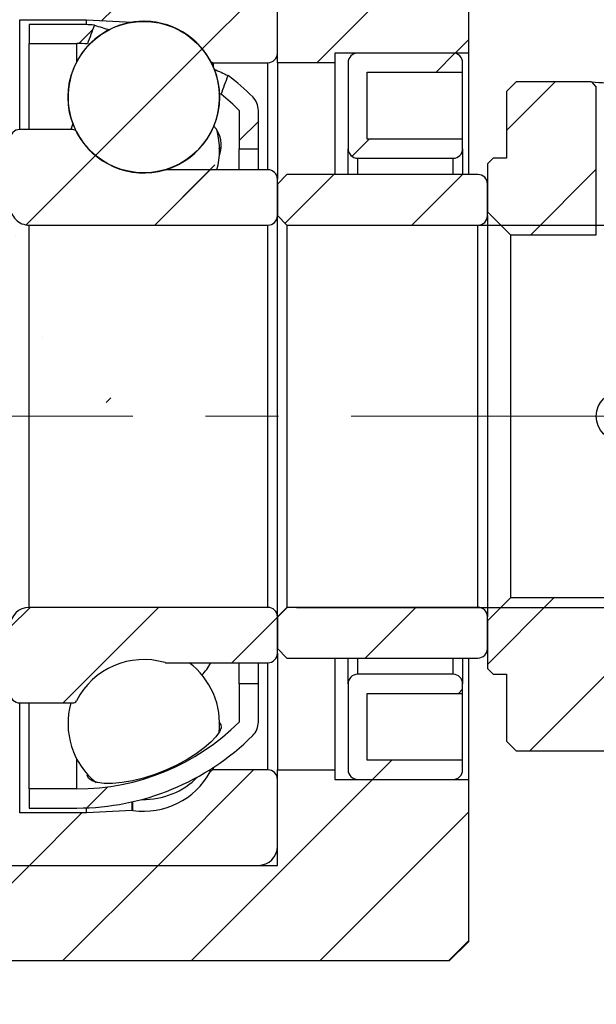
# Model space of a CAD drawing. Header units: millimetres. Extents: x 4 to 295, y 43 to 175.
# Tile 8 of 10: x 254 to 274, y 75 to 109. Entities that reach past the tile are written whole.
import ezdxf

# ---------------------------------------------------------------- set-up
doc = ezdxf.new("R2010")
doc.units = ezdxf.units.MM
doc.linetypes.add('CENTERX2', pattern=[20.319999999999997, 12.7, -2.54, 2.54, -2.54])
doc.layers.add('FORMAT', color=7, linetype='Continuous')
doc.styles.add('SLDTEXTSTYLE0', font='TXT', dxfattribs={"width": 0.75})
doc.dimstyles.new('SLDDIMSTYLE0', dxfattribs={"dimtxt": 3.5, "dimasz": 2.5, "dimexe": 0, "dimexo": 0.0625, "dimgap": 0.875, "dimtad": 1, "dimlfac": 1.5, "dimrnd": 1e-09, "dimzin": 12, "dimdsep": 46, "dimtxsty": 'SLDTEXTSTYLE0', "dimsah": 1, "dimcen": 0.09, "dimadec": 0, "dimazin": 3, "dimtfac": 1, "dimtofl": 0, "dimtmove": 0, "dimatfit": 3, "dimfxl": 0, "dimfrac": 2, "dimtolj": 1, "dimtzin": 12, "dimarcsym": 0})
pattern_1 = [(45, (0, 0), (-2.245064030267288, 2.245064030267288), [])]

# ---------------------------------------------------------------- blocks, each defined once
blk = doc.blocks.new('_D_15')
at = {"layer": 'FORMAT', "color": 7}
for p, q in [((270.0097943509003, 114.5693538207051), (270.0097943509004, 128.4273114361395)), ((278.0097943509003, 107.5693538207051), (278.0097943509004, 128.4273114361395)), ((270.0097943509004, 127.4273114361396), (278.0097943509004, 127.4273114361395))]:
    blk.add_line(p, q, dxfattribs=at)
for centre, radius, start, end in [((277.109337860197, 130.2054364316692), 6.212076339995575, 153.4349488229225, 206.5650511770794), ((271.169060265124, 130.2054364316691), 6.212076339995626, 333.4349488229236, 26.56505117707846)]:
    blk.add_arc(centre, radius, start, end, dxfattribs=at)
for points in [[(270.0097943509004, 127.4273114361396), (272.5097943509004, 127.1773114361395), (272.5097943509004, 127.6773114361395)], [(278.0097943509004, 127.4273114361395), (275.5097943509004, 127.6773114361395), (275.5097943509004, 127.1773114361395)]]:
    blk.add_solid(points, dxfattribs=at)
at = {"layer": 'FORMAT', "color": 7, "insert": (271.5530878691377, 131.9390483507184), "char_height": 3.5, "attachment_point": 1, "style": 'SLDTEXTSTYLE0'}
blk.add_mtext('12', dxfattribs=at)
blk = doc.blocks.new('_D_18')
at = {"layer": 'FORMAT', "color": 7}
for p, q in [((264.0097943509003, 101.9026871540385), (287.0546064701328, 101.9026871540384)), ((286.0546064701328, 101.9026871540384), (286.0546064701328, 88.56935382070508)), ((264.0097943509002, 88.56935382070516), (287.0546064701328, 88.56935382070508))]:
    blk.add_line(p, q, dxfattribs=at)
for points in [[(286.0546064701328, 101.9026871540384), (285.8046064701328, 99.4026871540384), (286.3046064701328, 99.4026871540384)], [(286.0546064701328, 88.56935382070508), (286.3046064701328, 91.06935382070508), (285.8046064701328, 91.06935382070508)]]:
    blk.add_solid(points, dxfattribs=at)
at = {"layer": 'FORMAT', "color": 7, "char_height": 3.5, "attachment_point": 1, "rotation": 90.0000000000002, "style": 'SLDTEXTSTYLE0'}
for s, insert in [('20', (281.4893972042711, 94.86928953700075)), ('%%c', (281.542869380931, 89.59085213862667))]:
    blk.add_mtext(s, dxfattribs=dict(at, insert=insert))
blk = doc.blocks.new('_D_19')
at = {"layer": 'FORMAT', "color": 7}
for p, q in [((278.0097943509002, 82.90268715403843), (278.0097943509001, 65.4351584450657)), ((244.6764610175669, 79.23602048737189), (244.6764610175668, 65.43515844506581)), ((244.6764610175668, 66.43515844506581), (278.0097943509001, 66.4351584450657))]:
    blk.add_line(p, q, dxfattribs=at)
for points in [[(244.6764610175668, 66.43515844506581), (247.1764610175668, 66.1851584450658), (247.1764610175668, 66.6851584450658)], [(278.0097943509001, 66.4351584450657), (275.5097943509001, 66.68515844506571), (275.5097943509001, 66.18515844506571)]]:
    blk.add_solid(points, dxfattribs=at)
at = {"layer": 'FORMAT', "color": 7, "insert": (258.0225846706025, 70.94689535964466), "char_height": 3.5, "attachment_point": 1, "style": 'SLDTEXTSTYLE0'}
blk.add_mtext('50', dxfattribs=at)

msp = doc.modelspace()

# ---------------------------------------------------------------- hatches: boundary and pattern name
at = {"layer": 'FORMAT', "linetype": 'Continuous', "lineweight": 18}
h = msp.add_hatch(dxfattribs=at)
h.set_pattern_fill('ANSI31', color=256, style=0)
h.set_pattern_definition(pattern_1)
h.paths.add_polyline_path([(249.9431276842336, 114.9026871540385), (242.3431276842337, 114.9026871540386), (242.0097943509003, 114.5693538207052), (242.0097943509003, 111.5693538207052), (242.676461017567, 110.9026871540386), (263.3431276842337, 110.9026871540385), (263.3431276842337, 107.5693538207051), (265.3431276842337, 107.5693538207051), (265.3431276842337, 107.9026871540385), (270.0097943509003, 107.9026871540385), (270.0097943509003, 113.5693538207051), (269.3431276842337, 114.2360204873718), (250.0097943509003, 114.2360204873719), (250.0097943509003, 114.8360204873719)], flags=0)
h = msp.add_hatch(dxfattribs=at)
h.set_pattern_fill('ANSI31', color=256, style=0)
h.set_pattern_definition(pattern_1)
edge = h.paths.add_edge_path(flags=0)
edge.add_line((262.676461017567, 110.9026871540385), (254.3431276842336, 110.9026871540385))
edge.add_arc((254.3431276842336, 110.5693538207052), 0.333333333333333, 90, 180)
edge.add_line((254.0097943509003, 110.5693538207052), (254.0097943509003, 109.4026871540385))
edge.add_arc((254.3431276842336, 109.4026871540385), 0.3333333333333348, 180, 270.0000000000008)
edge.add_line((254.3431276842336, 109.0693538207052), (256.676461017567, 109.0693538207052))
edge.add_line((256.676461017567, 109.0693538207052), (258.2666269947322, 108.9860167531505))
edge.add_arc((258.2736051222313, 109.1191673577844), 0.1333333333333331, 266.9999999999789, 278.334710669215)
edge.add_arc((258.676461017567, 106.3693538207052), 2.645833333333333, 28.669736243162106, 98.33471066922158, ccw=False)
edge.add_arc((261.1149010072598, 107.7026871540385), 0.1333333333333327, 208.6697362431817, 270.0000000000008)
edge.add_line((261.1149010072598, 107.5693538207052), (263.0097943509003, 107.5693538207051))
edge.add_arc((263.0097943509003, 107.9026871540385), 0.3333333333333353, 270.0000000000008, 360.0000000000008)
edge.add_line((263.3431276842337, 107.9026871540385), (263.3431276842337, 110.2360204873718))
edge.add_arc((262.676461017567, 110.2360204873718), 0.666666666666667, 359.9999999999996, 450.0000000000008)
h = msp.add_hatch(dxfattribs=at)
h.set_pattern_fill('ANSI31', color=256, style=0)
h.set_pattern_definition(pattern_1)
edge = h.paths.add_edge_path(flags=0)
edge.add_arc((251.6764610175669, 100.1884014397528), 8.047619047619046, 89.9999999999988, 95.38163212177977, ccw=False)
edge.add_line((251.676461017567, 108.2360204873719), (253.3431276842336, 108.2360204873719))
edge.add_line((253.3431276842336, 108.2360204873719), (253.3431276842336, 108.9026871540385))
edge.add_line((253.3431276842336, 108.9026871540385), (251.676461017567, 108.9026871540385))
edge.add_arc((251.6764610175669, 100.1884014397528), 8.714285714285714, 89.99999999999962, 96.86189188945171)
edge.add_ellipse((253.5057104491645, 95.2360204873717), major_axis=(-8.923179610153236, 23.73353553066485), ratio=0.0985977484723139, start_angle=300.96173104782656, end_angle=302.8237195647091, ccw=False)
h = msp.add_hatch(dxfattribs=at)
h.set_pattern_fill('ANSI31', color=256, style=0)
h.set_pattern_definition(pattern_1)
edge = h.paths.add_edge_path(flags=0)
edge.add_line((254.676461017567, 108.9026871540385), (254.676461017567, 108.2360204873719))
edge.add_line((254.676461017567, 108.2360204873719), (256.3431276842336, 108.2360204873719))
edge.add_arc((256.3431276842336, 100.1884014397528), 8.047619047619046, 87.40351584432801, 89.9999999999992, ccw=False)
edge.add_ellipse((254.5138782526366, 95.23602048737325), major_axis=(73.57469342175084, 196.7685732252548), ratio=0.01190056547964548, start_angle=86.27850639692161, end_angle=86.46925565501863, ccw=False)
edge.add_arc((256.3431276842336, 100.1884014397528), 8.714285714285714, 85.98918738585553, 90)
edge.add_line((256.3431276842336, 108.9026871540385), (254.676461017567, 108.9026871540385))
h = msp.add_hatch(dxfattribs=at)
h.set_pattern_fill('ANSI31', color=256, style=0)
h.set_pattern_definition(pattern_1)
edge = h.paths.add_edge_path(flags=0)
edge.add_arc((258.676461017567, 106.3684552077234), 2.642049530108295, 0, 360)
h = msp.add_hatch(dxfattribs=at)
h.set_pattern_fill('ANSI31', color=256, style=0)
h.set_pattern_definition(pattern_1)
edge = h.paths.add_edge_path(flags=0)
edge.add_line((269.8097943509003, 104.5693538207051), (269.8097943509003, 104.9026871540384))
edge.add_line((269.8097943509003, 104.9026871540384), (266.4764610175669, 104.9026871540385))
edge.add_line((266.4764610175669, 104.9026871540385), (266.4764610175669, 107.2360204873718))
edge.add_line((266.4764610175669, 107.2360204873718), (269.8097943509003, 107.2360204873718))
edge.add_line((269.8097943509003, 107.2360204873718), (269.8097943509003, 107.5693538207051))
edge.add_arc((269.476461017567, 107.5693538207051), 0.3333333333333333, 0, 90)
edge.add_line((269.476461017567, 107.9026871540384), (266.1431276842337, 107.9026871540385))
edge.add_arc((266.1431276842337, 107.5693538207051), 0.3333333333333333, 90, 179.9999999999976)
edge.add_line((265.8097943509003, 107.5693538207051), (265.8097943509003, 104.5693538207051))
edge.add_arc((266.1431276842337, 104.5693538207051), 0.3333333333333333, 180, 270.0000000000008)
edge.add_line((266.1431276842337, 104.2360204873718), (269.476461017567, 104.2360204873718))
edge.add_arc((269.476461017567, 104.5693538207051), 0.3333333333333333, 270.0000000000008, 360.0000000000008)
h = msp.add_hatch(dxfattribs=at)
h.set_pattern_fill('ANSI31', color=256, style=0)
h.set_pattern_definition(pattern_1)
edge = h.paths.add_edge_path(flags=0)
edge.add_arc((262.0097943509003, 105.9026871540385), 0.6666666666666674, 359.9999999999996, 405.2397298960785)
edge.add_arc((256.3431276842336, 100.1884014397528), 8.714285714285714, 45.23972989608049, 52.71822391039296)
edge.add_ellipse((254.5138782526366, 95.23602048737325), major_axis=(73.57469342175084, 196.7685732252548), ratio=0.01190056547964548, start_angle=273.5269838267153, end_angle=273.7180477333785, ccw=False)
edge.add_arc((256.3431276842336, 100.1884014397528), 8.047619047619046, 45.23972989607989, 51.277455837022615, ccw=False)
edge.add_line((262.0097943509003, 105.9026871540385), (262.0097943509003, 104.5693538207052))
edge.add_line((262.0097943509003, 104.5693538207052), (262.6764610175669, 104.5693538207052))
edge.add_line((262.6764610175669, 104.5693538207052), (262.676461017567, 105.9026871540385))
h = msp.add_hatch(dxfattribs=at)
h.set_pattern_fill('ANSI31', color=256, style=0)
h.set_pattern_definition(pattern_1)
h.paths.add_polyline_path([(270.876461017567, 104.2360204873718), (270.6764610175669, 104.0360204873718), (270.6764610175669, 102.3693538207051), (271.476461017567, 101.5693538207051), (274.476461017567, 101.5693538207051), (274.476461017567, 106.7171723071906), (274.308420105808, 106.9026871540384), (271.676461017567, 106.9026871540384), (271.3431276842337, 106.5693538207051), (271.3431276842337, 104.2360204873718)], flags=0)
h = msp.add_hatch(dxfattribs=at)
h.set_pattern_fill('ANSI31', color=256, style=0)
h.set_pattern_definition(pattern_1)
edge = h.paths.add_edge_path(flags=0)
edge.add_line((254.6764610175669, 101.9026871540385), (263.0097943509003, 101.9026871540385))
edge.add_arc((263.0097943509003, 102.2360204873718), 0.3333333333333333, 270.0000000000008, 360.0000000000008)
edge.add_line((263.3431276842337, 102.2360204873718), (263.3431276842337, 103.5026871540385))
edge.add_arc((263.0097943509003, 103.5026871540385), 0.3333333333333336, 2.442665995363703e-12, 90)
edge.add_line((263.0097943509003, 103.8360204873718), (259.4591846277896, 103.8360204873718))
edge.add_arc((259.4591846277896, 103.7026871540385), 0.1333333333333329, 90, 106.3580903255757)
edge.add_arc((258.676461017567, 106.3693538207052), 2.645833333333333, 207.114624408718, 286.35809032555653, ccw=False)
edge.add_arc((256.2027344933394, 105.1026871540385), 0.1333333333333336, 27.11462440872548, 90)
edge.add_line((256.2027344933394, 105.2360204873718), (254.3431276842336, 105.2360204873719))
edge.add_arc((254.3431276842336, 104.9026871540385), 0.3333333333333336, 90, 180)
edge.add_line((254.0097943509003, 104.9026871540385), (254.0097943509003, 102.5693538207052))
edge.add_arc((254.676461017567, 102.5693538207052), 0.6666666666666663, 179.9999999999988, 269.9999999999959)
h = msp.add_hatch(dxfattribs=at)
h.set_pattern_fill('ANSI31', color=256, style=0)
h.set_pattern_definition(pattern_1)
edge = h.paths.add_edge_path(flags=0)
edge.add_line((263.3431276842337, 102.2360204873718), (263.6764610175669, 101.9026871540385))
edge.add_line((263.6764610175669, 101.9026871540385), (270.3431276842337, 101.9026871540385))
edge.add_arc((270.3431276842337, 102.2360204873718), 0.3333333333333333, 270.0000000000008, 360.0000000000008)
edge.add_line((270.6764610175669, 102.2360204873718), (270.6764610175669, 103.3360204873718))
edge.add_arc((270.3431276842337, 103.3360204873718), 0.3333333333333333, 0, 90)
edge.add_line((270.3431276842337, 103.6693538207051), (263.676461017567, 103.6693538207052))
edge.add_line((263.676461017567, 103.6693538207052), (263.3431276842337, 103.3360204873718))
edge.add_line((263.3431276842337, 103.3360204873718), (263.3431276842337, 102.2360204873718))
h = msp.add_hatch(dxfattribs=at)
h.set_pattern_fill('ANSI31', color=256, style=0)
h.set_pattern_definition(pattern_1)
h.paths.add_polyline_path([(270.6764610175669, 86.43602048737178), (270.8764610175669, 86.23602048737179), (271.3431276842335, 86.23602048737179), (271.3431276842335, 83.90268715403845), (271.6764610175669, 83.56935382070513), (277.6764610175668, 83.5693538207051), (278.0097943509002, 83.90268715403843), (278.0097943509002, 88.10268715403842), (277.2097943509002, 88.90268715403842), (271.4764610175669, 88.90268715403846), (270.6764610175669, 88.10268715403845)], flags=0)
h = msp.add_hatch(dxfattribs=at)
h.set_pattern_fill('ANSI31', color=256, style=0)
h.set_pattern_definition(pattern_1)
edge = h.paths.add_edge_path(flags=0)
edge.add_line((263.3431276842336, 86.96935382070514), (263.3431276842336, 88.23602048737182))
edge.add_arc((263.0097943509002, 88.23602048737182), 0.3333333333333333, 0, 90)
edge.add_line((263.0097943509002, 88.56935382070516), (254.6764610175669, 88.56935382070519))
edge.add_arc((254.6764610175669, 87.90268715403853), 0.6666666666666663, 90, 180.000000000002)
edge.add_line((254.0097943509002, 87.90268715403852), (254.0097943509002, 85.56935382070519))
edge.add_arc((254.3431276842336, 85.56935382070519), 0.3333333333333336, 180, 270.0000000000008)
edge.add_line((254.3431276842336, 85.23602048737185), (256.2027344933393, 85.23602048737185))
edge.add_arc((256.2027344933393, 85.36935382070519), 0.1333333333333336, 270.0000000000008, 332.8853755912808)
edge.add_arc((258.6764610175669, 84.1026871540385), 2.645833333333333, 73.64190967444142, 152.8853755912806, ccw=False)
edge.add_arc((259.4591846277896, 86.76935382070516), 0.1333333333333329, 253.6419096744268, 270.0000000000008)
edge.add_line((259.4591846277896, 86.63602048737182), (263.0097943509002, 86.63602048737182))
edge.add_arc((263.0097943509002, 86.96935382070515), 0.3333333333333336, 270.0000000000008, 359.9999999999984)
h = msp.add_hatch(dxfattribs=at)
h.set_pattern_fill('ANSI31', color=256, style=0)
h.set_pattern_definition(pattern_1)
edge = h.paths.add_edge_path(flags=0)
edge.add_line((263.6764610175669, 88.56935382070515), (263.3431276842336, 88.23602048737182))
edge.add_line((263.3431276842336, 88.23602048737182), (263.3431276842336, 87.13602048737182))
edge.add_line((263.3431276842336, 87.13602048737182), (263.6764610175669, 86.80268715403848))
edge.add_line((263.6764610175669, 86.80268715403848), (270.3431276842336, 86.80268715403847))
edge.add_arc((270.3431276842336, 87.1360204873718), 0.3333333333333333, 270.0000000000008, 360.0000000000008)
edge.add_line((270.6764610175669, 87.1360204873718), (270.6764610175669, 88.23602048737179))
edge.add_arc((270.3431276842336, 88.23602048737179), 0.3333333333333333, 0, 90)
edge.add_line((270.3431276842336, 88.56935382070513), (263.6764610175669, 88.56935382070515))
h = msp.add_hatch(dxfattribs=at)
h.set_pattern_fill('ANSI31', color=256, style=0)
h.set_pattern_definition(pattern_1)
edge = h.paths.add_edge_path(flags=0)
edge.add_line((266.4764610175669, 83.2360204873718), (266.4764610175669, 85.56935382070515))
edge.add_line((266.4764610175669, 85.56935382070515), (269.8097943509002, 85.56935382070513))
edge.add_line((269.8097943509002, 85.56935382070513), (269.8097943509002, 85.90268715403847))
edge.add_arc((269.4764610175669, 85.90268715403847), 0.3333333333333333, 0, 90)
edge.add_line((269.4764610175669, 86.2360204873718), (266.1431276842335, 86.2360204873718))
edge.add_arc((266.1431276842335, 85.90268715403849), 0.3333333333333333, 90, 180)
edge.add_line((265.8097943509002, 85.90268715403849), (265.8097943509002, 82.90268715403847))
edge.add_arc((266.1431276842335, 82.90268715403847), 0.3333333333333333, 180, 270.0000000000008)
edge.add_line((266.1431276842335, 82.56935382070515), (269.4764610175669, 82.56935382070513))
edge.add_arc((269.4764610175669, 82.90268715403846), 0.3333333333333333, 270.0000000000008, 360.0000000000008)
edge.add_line((269.8097943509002, 82.90268715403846), (269.8097943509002, 83.2360204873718))
edge.add_line((269.8097943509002, 83.2360204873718), (266.4764610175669, 83.2360204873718))
h = msp.add_hatch(dxfattribs=at)
h.set_pattern_fill('ANSI31', color=256, style=0)
h.set_pattern_definition(pattern_1)
edge = h.paths.add_edge_path(flags=0)
edge.add_arc((256.3431276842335, 90.2836395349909), 8.047619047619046, 269.9999999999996, 314.76027010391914, ccw=False)
edge.add_line((256.3431276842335, 82.23602048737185), (254.6764610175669, 82.23602048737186))
edge.add_line((254.6764610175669, 82.23602048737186), (254.6764610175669, 81.56935382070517))
edge.add_line((254.6764610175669, 81.56935382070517), (256.3431276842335, 81.56935382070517))
edge.add_arc((256.3431276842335, 90.2836395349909), 8.714285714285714, 270.0000000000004, 314.7602701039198)
edge.add_arc((262.0097943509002, 84.56935382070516), 0.6666666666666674, 314.7602701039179, 360.0000000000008)
edge.add_line((262.6764610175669, 84.56935382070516), (262.6764610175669, 85.90268715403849))
edge.add_line((262.6764610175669, 85.90268715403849), (262.0097943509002, 85.90268715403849))
edge.add_line((262.0097943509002, 85.90268715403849), (262.0097943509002, 84.56935382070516))
h = msp.add_hatch(dxfattribs=at)
h.set_pattern_fill('ANSI31', color=256, style=0)
h.set_pattern_definition(pattern_1)
h.paths.add_polyline_path([(242.3431276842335, 75.56935382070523), (249.9431276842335, 75.5693538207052), (250.0097943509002, 75.63602048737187), (250.0097943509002, 76.23602048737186), (269.3431276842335, 76.2360204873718), (270.0097943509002, 76.90268715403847), (270.0097943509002, 82.56935382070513), (265.3431276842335, 82.56935382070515), (265.3431276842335, 82.90268715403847), (263.3431276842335, 82.90268715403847), (263.3431276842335, 79.56935382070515), (242.6764610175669, 79.56935382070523), (242.0097943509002, 78.90268715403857), (242.0097943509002, 75.90268715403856)], flags=0)
h = msp.add_hatch(dxfattribs=at)
h.set_pattern_fill('ANSI31', color=256, style=0)
h.set_pattern_definition(pattern_1)
edge = h.paths.add_edge_path(flags=0)
edge.add_line((254.0097943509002, 81.06935382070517), (254.0097943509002, 79.90268715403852))
edge.add_arc((254.3431276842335, 79.90268715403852), 0.333333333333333, 180, 270.0000000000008)
edge.add_line((254.3431276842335, 79.56935382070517), (262.6764610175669, 79.56935382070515))
edge.add_arc((262.6764610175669, 80.23602048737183), 0.666666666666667, 270.0000000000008, 359.9999999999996)
edge.add_line((263.3431276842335, 80.23602048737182), (263.3431276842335, 82.56935382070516))
edge.add_arc((263.0097943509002, 82.56935382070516), 0.3333333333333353, 0, 90)
edge.add_line((263.0097943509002, 82.90268715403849), (261.1149010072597, 82.90268715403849))
edge.add_arc((261.1149010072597, 82.76935382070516), 0.1333333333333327, 90, 151.3302637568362)
edge.add_arc((258.6764610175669, 84.1026871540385), 2.645833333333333, 261.66528933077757, 331.3302637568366, ccw=False)
edge.add_arc((258.2736051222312, 81.35287361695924), 0.1333333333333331, 81.66528933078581, 92.99999999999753)
edge.add_line((258.2666269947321, 81.48602422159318), (256.6764610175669, 81.4026871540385))
edge.add_line((256.6764610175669, 81.4026871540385), (254.3431276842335, 81.40268715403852))
edge.add_arc((254.3431276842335, 81.06935382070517), 0.3333333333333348, 90, 180)

# ---------------------------------------------------------------- linework, layer by layer
at = {"color": 7, "linetype": 'Continuous', "lineweight": 25}
for p, q in [((270.0097943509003, 113.5693538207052), (270.0097943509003, 107.9026871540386)), ((263.3431276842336, 107.5693538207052), (263.3431276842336, 110.9026871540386)), ((263.3431276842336, 107.9026871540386), (263.3431276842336, 110.2360204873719)), ((254.3431276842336, 109.0693538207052), (256.6764610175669, 109.0693538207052)), ((256.3431276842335, 108.9026871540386), (254.6764610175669, 108.9026871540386)), ((254.6764610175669, 108.9026871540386), (254.6764610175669, 108.2360204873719)), ((256.6764610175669, 108.8963095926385), (256.6764610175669, 109.0693538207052)), ((256.6764610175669, 109.0693538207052), (258.2666269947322, 108.9860167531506)), ((254.6764610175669, 105.2360204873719), (254.6764610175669, 108.2360204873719)), ((254.6764610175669, 108.2360204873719), (256.3431276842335, 108.2360204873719)), ((256.7093386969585, 108.2254073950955), (256.7076984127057, 108.2277584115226)), ((270.0097943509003, 107.9026871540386), (265.3431276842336, 107.9026871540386)), ((265.3431276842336, 107.9026871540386), (265.3431276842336, 107.5693538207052)), ((269.476461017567, 107.9026871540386), (266.1431276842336, 107.9026871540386)), ((270.0097943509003, 107.9026871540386), (270.0097943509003, 103.6693538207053)), ((261.1149010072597, 107.5693538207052), (263.0097943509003, 107.5693538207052)), ((265.3431276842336, 107.5693538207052), (263.3431276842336, 107.5693538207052)), ((263.3431276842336, 107.5693538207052), (263.3431276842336, 103.5026871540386)), ((265.3431276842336, 107.5693538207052), (265.3431276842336, 103.6693538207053)), ((265.8097943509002, 107.5693538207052), (265.8097943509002, 104.5693538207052)), ((269.8097943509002, 107.2360204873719), (269.8097943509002, 107.5693538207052)), ((266.4764610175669, 107.2360204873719), (269.8097943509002, 107.2360204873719)), ((266.4764610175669, 104.9026871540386), (266.4764610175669, 107.2360204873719)), ((269.8097943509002, 104.9026871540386), (269.8097943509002, 107.2360204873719)), ((271.3431276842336, 106.5693538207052), (271.6764610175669, 106.9026871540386)), ((274.308420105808, 106.9026871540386), (271.6764610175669, 106.9026871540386)), ((274.308420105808, 106.9026871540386), (274.476461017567, 106.7171723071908)), ((261.3560383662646, 106.4721588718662), (261.3005890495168, 106.4989925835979)), ((271.3431276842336, 106.5693538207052), (271.3431276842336, 104.2360204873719)), ((274.476461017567, 101.5693538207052), (274.476461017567, 106.7171723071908)), ((262.0097943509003, 105.9026871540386), (262.0097943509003, 104.5693538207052)), ((262.6764610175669, 104.5693538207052), (262.6764610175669, 105.9026871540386)), ((256.2027344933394, 105.2360204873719), (254.3431276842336, 105.2360204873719)), ((269.8097943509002, 104.9026871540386), (266.4764610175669, 104.9026871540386)), ((269.8097943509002, 104.5693538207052), (269.8097943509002, 104.9026871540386)), ((262.0097943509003, 104.5693538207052), (262.6764610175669, 104.5693538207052)), ((262.0097943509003, 103.8360204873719), (262.0097943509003, 104.5693538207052)), ((262.6764610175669, 103.8360204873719), (262.6764610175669, 104.5693538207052)), ((265.8097943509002, 103.6693538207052), (265.8097943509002, 104.5693538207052)), ((269.8097943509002, 104.5693538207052), (269.8097943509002, 103.6693538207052)), ((266.1431276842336, 104.2360204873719), (269.476461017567, 104.2360204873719)), ((270.6764610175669, 104.0360204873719), (270.8764610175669, 104.2360204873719)), ((271.3431276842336, 104.2360204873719), (270.8764610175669, 104.2360204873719)), ((263.0097943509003, 103.8360204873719), (259.4591846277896, 103.8360204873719)), ((270.6764610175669, 104.0360204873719), (270.6764610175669, 102.3693538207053)), ((263.3431276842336, 103.3360204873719), (263.6764610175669, 103.6693538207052)), ((263.3431276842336, 102.2360204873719), (263.3431276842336, 103.5026871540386)), ((270.3431276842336, 103.6693538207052), (263.6764610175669, 103.6693538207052)), ((263.3431276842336, 103.3360204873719), (263.3431276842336, 102.2360204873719)), ((270.6764610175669, 102.2360204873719), (270.6764610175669, 103.3360204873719)), ((271.4764610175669, 101.5693538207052), (270.6764610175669, 102.3693538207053)), ((263.3431276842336, 88.2360204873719), (263.3431276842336, 102.2360204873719)), ((263.6764610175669, 101.9026871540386), (263.3431276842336, 102.2360204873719)), ((270.6764610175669, 102.2360204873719), (270.6764610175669, 88.2360204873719)), ((254.6764610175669, 88.56935382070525), (254.6764610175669, 101.9026871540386)), ((254.6764610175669, 101.9026871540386), (263.0097943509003, 101.9026871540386)), ((263.0097943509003, 88.56935382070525), (263.0097943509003, 101.9026871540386)), ((263.6764610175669, 101.9026871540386), (263.6764610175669, 88.56935382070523)), ((263.6764610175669, 101.9026871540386), (270.3431276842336, 101.9026871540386)), ((270.3431276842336, 88.56935382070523), (270.3431276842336, 101.9026871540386)), ((271.4764610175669, 101.5693538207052), (274.476461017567, 101.5693538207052)), ((271.4764610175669, 101.5693538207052), (271.4764610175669, 88.90268715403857)), ((270.6764610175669, 88.10268715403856), (271.4764610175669, 88.90268715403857)), ((277.2097943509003, 88.90268715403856), (271.4764610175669, 88.90268715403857)), ((263.0097943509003, 88.56935382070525), (254.6764610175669, 88.56935382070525)), ((263.3431276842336, 88.2360204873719), (263.6764610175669, 88.56935382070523)), ((270.3431276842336, 88.56935382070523), (263.6764610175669, 88.56935382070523)), ((263.3431276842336, 86.96935382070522), (263.3431276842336, 88.2360204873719)), ((263.3431276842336, 88.2360204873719), (263.3431276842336, 87.1360204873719)), ((270.6764610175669, 87.1360204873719), (270.6764610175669, 88.2360204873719)), ((270.6764610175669, 88.10268715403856), (270.6764610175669, 86.43602048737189)), ((263.6764610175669, 86.80268715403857), (263.3431276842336, 87.1360204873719)), ((263.3431276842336, 86.96935382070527), (263.3431276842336, 82.90268715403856)), ((259.4591846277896, 86.63602048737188), (263.0097943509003, 86.6360204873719)), ((262.0097943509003, 85.90268715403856), (262.0097943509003, 86.63602048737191)), ((262.6764610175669, 85.90268715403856), (262.6764610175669, 86.63602048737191)), ((263.6764610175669, 86.80268715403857), (270.3431276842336, 86.80268715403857)), ((265.3431276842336, 86.80268715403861), (265.3431276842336, 82.90268715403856)), ((265.8097943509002, 85.90268715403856), (265.8097943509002, 86.80268715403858)), ((269.8097943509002, 86.80268715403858), (269.8097943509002, 85.90268715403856)), ((270.0097943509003, 86.80268715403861), (270.0097943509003, 82.56935382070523)), ((269.476461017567, 86.2360204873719), (266.1431276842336, 86.2360204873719)), ((270.8764610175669, 86.2360204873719), (270.6764610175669, 86.43602048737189)), ((270.8764610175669, 86.2360204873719), (271.3431276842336, 86.2360204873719)), ((271.3431276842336, 86.2360204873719), (271.3431276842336, 83.90268715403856)), ((262.6764610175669, 85.90268715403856), (262.0097943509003, 85.90268715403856)), ((262.0097943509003, 85.90268715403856), (262.0097943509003, 84.56935382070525)), ((262.6764610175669, 84.56935382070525), (262.6764610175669, 85.90268715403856)), ((265.8097943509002, 85.90268715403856), (265.8097943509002, 82.90268715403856)), ((269.8097943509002, 85.56935382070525), (269.8097943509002, 85.90268715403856)), ((266.4764610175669, 85.56935382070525), (269.8097943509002, 85.56935382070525)), ((266.4764610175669, 83.2360204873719), (266.4764610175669, 85.56935382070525)), ((269.8097943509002, 83.2360204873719), (269.8097943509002, 85.56935382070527)), ((254.3431276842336, 85.23602048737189), (256.2027344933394, 85.2360204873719)), ((254.6764610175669, 82.2360204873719), (254.6764610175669, 85.23602048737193)), ((271.6764610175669, 83.56935382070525), (271.3431276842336, 83.90268715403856)), ((271.6764610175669, 83.56935382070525), (277.6764610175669, 83.56935382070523)), ((269.8097943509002, 83.2360204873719), (266.4764610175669, 83.2360204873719)), ((269.8097943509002, 82.90268715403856), (269.8097943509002, 83.2360204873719)), ((263.0097943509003, 82.90268715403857), (261.1149010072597, 82.90268715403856)), ((263.3431276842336, 82.90268715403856), (265.3431276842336, 82.90268715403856)), ((263.3431276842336, 79.56935382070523), (263.3431276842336, 82.90268715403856)), ((265.3431276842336, 82.90268715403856), (265.3431276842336, 82.56935382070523)), ((263.3431276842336, 80.2360204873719), (263.3431276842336, 82.56935382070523)), ((265.3431276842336, 82.56935382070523), (270.0097943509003, 82.56935382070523)), ((266.1431276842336, 82.56935382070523), (269.476461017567, 82.56935382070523)), ((270.0097943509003, 82.56935382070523), (270.0097943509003, 76.90268715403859)), ((256.3431276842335, 82.2360204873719), (254.6764610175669, 82.2360204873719)), ((254.6764610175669, 82.2360204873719), (254.6764610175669, 81.56935382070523)), ((256.6764610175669, 81.40268715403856), (254.3431276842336, 81.40268715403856)), ((254.6764610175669, 81.56935382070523), (256.3431276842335, 81.56935382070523)), ((256.6764610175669, 81.40268715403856), (256.6764610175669, 81.57573138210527)), ((258.2666269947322, 81.48602422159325), (256.6764610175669, 81.40268715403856)), ((242.6764610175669, 79.56935382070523), (263.3431276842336, 79.56935382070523)), ((254.3431276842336, 79.56935382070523), (262.6764610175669, 79.56935382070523)), ((270.0097943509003, 76.90268715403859), (269.3431276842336, 76.2360204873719)), ((269.3431276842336, 76.2360204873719), (250.0097943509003, 76.2360204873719))]:
    msp.add_line(p, q, dxfattribs=at)
at = {"color": 8, "linetype": 'Continuous', "lineweight": 25}
for p, q in [((254.3431276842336, 105.2360204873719), (254.3431276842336, 109.0693538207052)), ((258.2666269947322, 108.9823546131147), (258.2666269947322, 108.9860167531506)), ((258.2929325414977, 108.9863436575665), (258.2929325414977, 108.9872422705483)), ((256.3431276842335, 107.615848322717), (256.3431276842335, 108.2360204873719)), ((260.9979143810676, 107.6378205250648), (260.9979143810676, 107.6387191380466)), ((261.1149010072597, 107.3953166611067), (261.1149010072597, 107.5693538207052)), ((263.0097943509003, 103.8360204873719), (263.0097943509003, 107.5693538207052)), ((266.1431276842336, 104.2360204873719), (266.1431276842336, 103.6693538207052)), ((269.476461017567, 103.6693538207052), (269.476461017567, 104.2360204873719)), ((263.0097943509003, 82.90268715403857), (263.0097943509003, 86.63602048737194)), ((266.1431276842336, 86.80268715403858), (266.1431276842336, 86.2360204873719)), ((269.476461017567, 86.2360204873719), (269.476461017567, 86.80268715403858)), ((254.3431276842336, 81.40268715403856), (254.3431276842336, 85.23602048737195)), ((256.3431276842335, 82.2360204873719), (256.3431276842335, 83.26728320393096)), ((260.9979143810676, 82.83332183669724), (260.9979143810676, 82.91670419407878)), ((261.1149010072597, 82.90268715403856), (261.1149010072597, 82.99193501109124)), ((258.2666269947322, 81.48602422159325), (258.2666269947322, 81.78429097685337)), ((258.2929325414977, 81.48479870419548), (258.2929325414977, 81.79028704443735))]:
    msp.add_line(p, q, dxfattribs=at)
at = {"color": 7, "linetype": 'Continuous', "lineweight": 25, "flags": 128}
for points in [[(261.3773132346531, 106.4670277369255), (261.380675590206, 106.4638353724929), (261.3777910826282, 106.4648098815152)], [(256.196416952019, 105.4466008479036), (256.1399856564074, 105.2775590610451), (256.1280255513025, 105.2360204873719)], [(261.3007430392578, 104.5786333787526), (261.3316037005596, 104.5933404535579), (261.3731566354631, 104.6309207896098)], [(261.300761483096, 84.55938253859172), (261.3059165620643, 84.5577132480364), (261.3712654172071, 84.48039839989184), (261.3745012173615, 84.36871479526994), (261.3155133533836, 84.2266165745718), (261.1968157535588, 84.05874525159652), (261.0198755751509, 83.87056255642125), (260.7898236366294, 83.67012692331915), (260.5085976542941, 83.46317798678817), (260.1857532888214, 83.25947636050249), (259.8288773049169, 83.06659876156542), (259.4482593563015, 82.8911172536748), (259.057201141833, 82.74011054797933), (258.6643173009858, 82.61607118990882), (258.2822544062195, 82.52266311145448), (257.9206813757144, 82.46045003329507), (257.5890044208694, 82.43007344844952), (257.2984455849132, 82.43052900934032), (257.0572165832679, 82.46061797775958), (256.8738819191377, 82.51743999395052), (256.7553616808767, 82.59803362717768), (256.7042281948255, 82.69890303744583), (256.7119139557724, 82.74722530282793)]]:
    msp.add_lwpolyline(points, dxfattribs=at)
at = {"color": 7, "linetype": 'Continuous', "lineweight": 25}
for centre, radius in [((258.6764610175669, 106.3684552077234), 2.642049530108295), ((275.3431276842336, 95.23602048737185), 0.8666666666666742)]:
    msp.add_circle(centre, radius, dxfattribs=at)
for centre, radius, start, end in [((258.6764610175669, 106.3684552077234), 2.645833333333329, 90, 206.8775012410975), ((256.3431276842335, 100.1884014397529), 8.714285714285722, 85.98918738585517, 90), ((258.2736051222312, 109.1191673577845), 0.1333333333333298, 267.0000000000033, 278.334710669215), ((258.6764610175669, 106.3693538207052), 2.645833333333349, 28.66973624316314, 98.33471066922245), ((258.6764610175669, 106.3684552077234), 2.645833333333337, 286.6832312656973, 90), ((261.0430084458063, 121.1938756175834), 12.97591412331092, 251.6403708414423, 254.0676334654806), ((256.3431276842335, 100.1884014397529), 8.047619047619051, 87.40351584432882, 90), ((263.0097943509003, 107.9026871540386), 0.3333333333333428, 270.0000000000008, 1.343466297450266e-11), ((266.1431276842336, 107.5693538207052), 0.3333333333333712, 90, 180), ((269.476461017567, 107.5693538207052), 0.3333333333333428, 6.106664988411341e-13, 90), ((261.1149010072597, 107.7026871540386), 0.13333333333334, 208.6697362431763, 270.0000000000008), ((287.5459953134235, 163.6802489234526), 62.21818064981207, 244.8794568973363, 245.3717137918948), ((256.3431276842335, 100.1884014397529), 8.714285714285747, 45.23972989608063, 52.71822391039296), ((275.3431270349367, 118.1556326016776), 11.30041590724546, 264.7464329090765, 275.2535670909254), ((256.3431276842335, 100.1884014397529), 8.047619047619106, 45.23972989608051, 51.27745583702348), ((262.0097943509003, 105.9026871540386), 0.6666666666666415, 6.411998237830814e-12, 45.23972989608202), ((254.3431276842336, 104.9026871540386), 0.3333333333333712, 90, 179.9999999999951), ((256.2027344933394, 105.1026871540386), 0.1333333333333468, 27.11462440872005, 90), ((258.6764610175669, 106.3693538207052), 2.645833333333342, 207.1146244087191, 286.3580903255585), ((260.3350181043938, 104.6715579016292), 1.047194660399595, 340.4186248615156, 41.86362575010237), ((258.6764610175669, 104.5247464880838), 2.645833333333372, 344.9117866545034, 14.58749832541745), ((266.1431276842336, 104.5693538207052), 0.3333333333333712, 179.9999999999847, 270.0000000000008), ((269.476461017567, 104.5693538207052), 0.3333333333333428, 270.0000000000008, 0), ((259.4591846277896, 103.7026871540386), 0.1333333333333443, 90, 106.3580903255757), ((263.0097943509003, 103.5026871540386), 0.3333333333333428, 2.44266599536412e-12, 90), ((270.3431276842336, 103.3360204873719), 0.3333333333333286, 6.1066649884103e-13, 90), ((254.6764610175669, 102.5693538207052), 0.6666666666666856, 179.9999999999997, 270.0000000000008), ((263.0097943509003, 102.2360204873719), 0.3333333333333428, 270.0000000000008, 1.282399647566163e-11), ((270.3431276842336, 102.2360204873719), 0.3333333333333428, 270.0000000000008, 2.076266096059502e-11), ((254.6764610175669, 87.90268715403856), 0.6666666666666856, 90, 179.9999999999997), ((263.0097943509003, 88.2360204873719), 0.3333333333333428, 1.343466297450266e-11, 90), ((270.3431276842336, 88.2360204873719), 0.3333333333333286, 2.137332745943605e-11, 90), ((263.0097943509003, 86.96935382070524), 0.3333333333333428, 270.0000000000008, 359.9999999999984), ((270.3431276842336, 87.1360204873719), 0.3333333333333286, 270.0000000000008, 0), ((258.6764610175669, 84.10268715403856), 2.645833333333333, 73.6419096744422, 152.8853755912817), ((259.4591846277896, 86.76935382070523), 0.1333333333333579, 253.6419096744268, 270.0000000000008), ((258.6764610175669, 84.5146763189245), 2.645833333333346, 353.3144722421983, 53.2992551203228), ((259.3959206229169, 87.49141510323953), 1.834243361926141, 315.2107797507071, 332.2025418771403), ((266.1431276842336, 85.90268715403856), 0.3333333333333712, 90, 179.9999999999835), ((269.476461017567, 85.90268715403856), 0.3333333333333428, 6.106664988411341e-13, 90), ((254.3431276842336, 85.56935382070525), 0.3333333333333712, 179.9999999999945, 270.0000000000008), ((258.6764610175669, 84.5146763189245), 2.645833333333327, 164.1789335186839, 231.1140533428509), ((256.2027344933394, 85.36935382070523), 0.1333333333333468, 270.0000000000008, 332.8853755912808), ((256.3431276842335, 90.28363953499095), 8.047619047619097, 270.0000000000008, 314.7602701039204), ((262.0097943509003, 84.56935382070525), 0.6666666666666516, 314.7602701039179, 6.411998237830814e-12), ((256.3431276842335, 90.28363953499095), 8.714285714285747, 270.0000000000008, 314.7602701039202), ((258.6764610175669, 84.10268715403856), 2.645833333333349, 261.6652893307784, 331.3302637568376), ((261.1149010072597, 82.76935382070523), 0.1333333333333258, 90, 151.3302637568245), ((263.0097943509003, 82.56935382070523), 0.3333333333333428, 1.343466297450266e-11, 90), ((266.1431276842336, 82.90268715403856), 0.3333333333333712, 179.9999999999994, 270.0000000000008), ((269.476461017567, 82.90268715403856), 0.3333333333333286, 270.0000000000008, 0), ((258.6764610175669, 84.5146763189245), 2.645833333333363, 268.5838635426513, 315.4591768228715), ((258.2736051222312, 81.35287361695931), 0.1333333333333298, 81.66528933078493, 92.99999999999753), ((262.6764610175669, 80.2360204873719), 0.6666666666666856, 270.0000000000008, 3.053332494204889e-13)]:
    msp.add_arc(centre, radius, start, end, dxfattribs=at)
for start_param, end_param in [(1.505844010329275, 1.509173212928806), (4.773946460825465, 4.777281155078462)]:
    msp.add_ellipse((254.5138782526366, 95.23602048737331), major_axis=(73.57469342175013, 196.7685732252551), ratio=0.01190056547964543, start_param=start_param, end_param=end_param, dxfattribs=at)
at = {"layer": 'FORMAT', "color": 7, "linetype": 'CENTERX2', "lineweight": 18}
msp.add_line((278.6160837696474, 95.23602048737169), (234.9249783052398, 95.23602048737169), dxfattribs=at)

# ---------------------------------------------------------------- dimensions: what is measured, and where the dimension line sits
at = {"layer": 'FORMAT', "color": 7}
dim = msp.add_linear_dim(base=(278.0097943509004, 127.4273114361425), p1=(270.0097943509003, 113.5693538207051), p2=(278.0097943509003, 106.5693538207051), text='(<>)', dimstyle='SLDDIMSTYLE0', dxfattribs=at)
dim.commit()
dim.dimension.update_dxf_attribs({"geometry": '_D_15', "text_midpoint": (274.1391991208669, 127.4273114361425), "dimtype": 160})
dim = msp.add_linear_dim(base=(286.0546064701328, 88.56935382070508), p1=(263.0097943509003, 101.9026871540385), p2=(263.0097943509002, 88.56935382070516), angle=90.0000000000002, text='%%c<>', dimstyle='SLDDIMSTYLE0', dxfattribs=at)
dim.commit()
dim.dimension.update_dxf_attribs({"geometry": '_D_18', "text_midpoint": (286.0546064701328, 94.8161822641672), "dimtype": 160})
dim = msp.add_linear_dim(base=(278.0097943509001, 66.43515844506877), p1=(244.6764610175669, 80.23602048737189), p2=(278.0097943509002, 83.90268715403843), dimstyle='SLDDIMSTYLE0', dxfattribs=at)
dim.commit()
dim.dimension.update_dxf_attribs({"geometry": '_D_19', "text_midpoint": (260.6086958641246, 66.43515844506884), "dimtype": 160})

doc.saveas('drawing.dxf')
